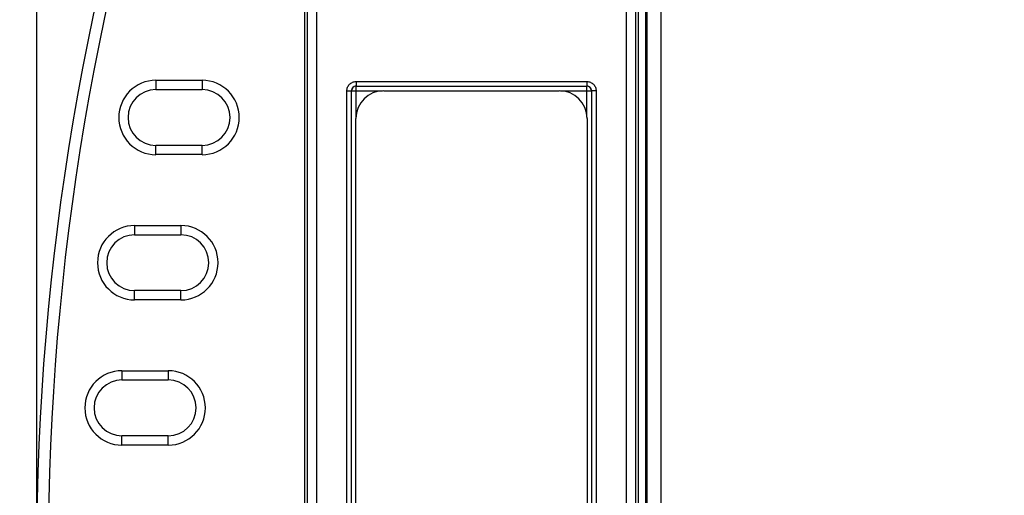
# Model space of a CAD drawing. Header units: inches. Extents: x 0 to 22, y 0 to 17.
# Tile 23 of 31: x 9.1 to 11.3, y 10.6 to 11.7. Entities that reach past the tile are written whole.
import ezdxf

# ---------------------------------------------------------------- set-up
doc = ezdxf.new("R2010")
doc.units = ezdxf.units.IN
doc.header["$LTSCALE"] = 1.21
doc.header["$MEASUREMENT"] = 0
doc.layers.get('0').update_dxf_attribs({"linetype": 'CONTINUOUS'})
doc.layers.add('02___PRT_ALL_AXES', color=7, linetype='CONTINUOUS')
doc.layers.add('DIMENSIONS', color=7, linetype='CONTINUOUS')
doc.styles.get("Standard").update_dxf_attribs({"font": 'txt', "width": 0.8})
doc.dimstyles.new('DIMSTYLE_1', dxfattribs={"dimtxt": 0.125, "dimasz": 0.18, "dimexe": 0.125, "dimexo": 0.0625, "dimgap": 0.0625, "dimtad": 0, "dimtih": 1, "dimtoh": 1, "dimdec": 3, "dimzin": 4, "dimdsep": 46, "dimtxsty": 'STANDARD', "dimblk": '_FILLED', "dimblk1": '_FILLED', "dimblk2": '_FILLED', "dimcen": 0.09, "dimadec": 0, "dimazin": 0, "dimtp": 0.001, "dimtm": 0.001, "dimtfac": 1, "dimtdec": 3, "dimtofl": 0, "dimtmove": 0, "dimatfit": 3, "dimldrblk": '_FILLED', "dimfxl": 1, "dimtolj": 1, "dimtzin": 4, "dimarcsym": 0})

# ---------------------------------------------------------------- blocks, each defined once
blk = doc.blocks.new('_FILLED')
at = {"color": 0, "linetype": 'BYBLOCK'}
blk.add_solid([(0, 0), (-1, 0.174), (-1, -0.174)], dxfattribs=at)
blk = doc.blocks.new('*D1')
at = {"layer": 'DIMENSIONS', "color": 2, "linetype": 'CONTINUOUS'}
for p, q in [((10.2142, 12.5264), (8.1764, 12.5264)), ((8.3014, 12.5264), (8.3014, 10.6269)), ((8.3014, 8.4774), (8.3014, 10.3769)), ((10.2142, 8.4774), (8.1764, 8.4774))]:
    blk.add_line(p, q, dxfattribs=at)
at = {"layer": 'DIMENSIONS', "color": 2, "linetype": 'CONTINUOUS', "xscale": 0.18, "yscale": 0.18, "zscale": 0.18}
for p, rotation in [((8.3014, 12.5264), 90), ((8.3014, 8.4774), 269.999997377)]:
    blk.add_blockref('_FILLED', p, dxfattribs=dict(at, rotation=rotation))
at = {"layer": 'DIMENSIONS', "color": 2, "linetype": 'CONTINUOUS', "insert": (8.3014, 10.5644), "char_height": 0.125, "width": 1.425, "attachment_point": 2, "line_spacing_factor": 0.9}
blk.add_mtext('4.049{\\Ftxt.shx;\\W1.000000;\\H0.125000; }[102.84]', dxfattribs=at)
blk = doc.blocks.new('*D5')
at = {"layer": 'DIMENSIONS', "color": 2, "linetype": 'CONTINUOUS'}
for p, q in [((9.1803, 10.5644), (9.1803, 14.4929)), ((14.717, 12.7719), (14.717, 14.4929)), ((9.1803, 14.3679), (11.0737, 14.3679)), ((14.717, 14.3679), (12.8237, 14.3679))]:
    blk.add_line(p, q, dxfattribs=at)
at = {"layer": 'DIMENSIONS', "color": 2, "linetype": 'CONTINUOUS', "xscale": 0.18, "yscale": 0.18, "zscale": 0.18, "rotation": 180}
blk.add_blockref('_FILLED', (9.1803, 14.3679), dxfattribs=at)
at = {"layer": 'DIMENSIONS', "color": 2, "linetype": 'CONTINUOUS', "xscale": 0.18, "yscale": 0.18, "zscale": 0.18}
blk.add_blockref('_FILLED', (14.717, 14.3679), dxfattribs=at)
at = {"layer": 'DIMENSIONS', "color": 2, "linetype": 'CONTINUOUS', "insert": (11.9487, 14.4304), "char_height": 0.125, "width": 1.625, "attachment_point": 2, "line_spacing_factor": 0.9}
blk.add_mtext('(5.537{\\Ftxt.shx;\\W1.000000;\\H0.125000; }[140.63])', dxfattribs=at)

msp = doc.modelspace()

# ---------------------------------------------------------------- linework, layer by layer
at = {"color": 7, "linetype": 'CONTINUOUS'}
for p, q in [((10.5305, 12.5564), (10.5305, 8.4474)), ((10.4989, 12.5124), (10.4989, 8.4914)), ((10.4989, 12.5118), (10.4989, 8.492)), ((10.5005, 12.5214), (10.5005, 8.4824)), ((10.498, 8.5664), (10.498, 12.4375)), ((9.7657, 12.0449), (9.7657, 8.9589)), ((9.7856, 12.0449), (9.7856, 8.9589)), ((10.4563, 8.9589), (10.4563, 12.0449)), ((10.4763, 8.9589), (10.4763, 12.0449)), ((9.7605, 9.1782), (9.7605, 11.8256)), ((10.4815, 11.8256), (10.4815, 9.1782)), ((9.4382, 11.5243), (9.4382, 11.5043)), ((9.4382, 11.5243), (9.5382, 11.5243)), ((9.4382, 11.5043), (9.5382, 11.5043)), ((9.5382, 11.5243), (9.5382, 11.5043)), ((9.8713, 11.5216), (9.8713, 11.5116)), ((9.8713, 11.5216), (10.3707, 11.5216)), ((9.8713, 11.4446), (9.8713, 11.5116)), ((9.8713, 11.5116), (9.8713, 11.5116)), ((9.8713, 11.5116), (10.3706, 11.5116)), ((9.8713, 11.5116), (10.3707, 11.5116)), ((10.3706, 11.4446), (10.3706, 11.5116)), ((10.3707, 11.5116), (10.3706, 11.5116)), ((10.3707, 11.5216), (10.3707, 11.5116)), ((9.8513, 9.5022), (9.8513, 11.5016)), ((9.8513, 11.5016), (9.8613, 11.5016)), ((9.8613, 9.5023), (9.8613, 11.5016)), ((9.8613, 11.5016), (9.8614, 11.5016)), ((9.8614, 9.5023), (9.8614, 11.5016)), ((9.8614, 11.5016), (9.9283, 11.5016)), ((10.3137, 11.5016), (10.3806, 11.5016)), ((10.3806, 11.5016), (10.3806, 9.5023)), ((10.3807, 11.5016), (10.3806, 11.5016)), ((10.3807, 11.5016), (10.3807, 9.5022)), ((10.3906, 11.5016), (10.3807, 11.5016)), ((10.3906, 11.5016), (10.3906, 9.5022)), ((9.4382, 11.3636), (9.4382, 11.3836)), ((9.5382, 11.3836), (9.4382, 11.3836)), ((9.5382, 11.3636), (9.5382, 11.3836)), ((9.5382, 11.3636), (9.4382, 11.3636)), ((9.3922, 11.2103), (9.3922, 11.1903)), ((9.3922, 11.2103), (9.4922, 11.2103)), ((9.4922, 11.2103), (9.4922, 11.1903)), ((9.3922, 11.1903), (9.4922, 11.1903)), ((9.3922, 11.0496), (9.3922, 11.0696)), ((9.4922, 11.0696), (9.3922, 11.0696)), ((9.4922, 11.0496), (9.4922, 11.0696)), ((9.4922, 11.0496), (9.3922, 11.0496)), ((9.3648, 10.8963), (9.3648, 10.8763)), ((9.3648, 10.8963), (9.4648, 10.8963)), ((9.4648, 10.8963), (9.4648, 10.8763)), ((9.3648, 10.8763), (9.4648, 10.8763)), ((9.3648, 10.7356), (9.3648, 10.7556)), ((9.4648, 10.7556), (9.3648, 10.7556)), ((9.4648, 10.7356), (9.4648, 10.7556)), ((9.4648, 10.7356), (9.3648, 10.7356))]:
    msp.add_line(p, q, dxfattribs=at)
for centre, radius, start, end in [((14.7757, 10.5019), 5.5954, 160.7415, 199.2585), ((14.7757, 10.5019), 5.5704, 160.7415, 199.2585), ((9.4382, 11.4439), 0.0804, 90, 270), ((9.4382, 11.4439), 0.0604, 90, 270), ((9.5382, 11.4439), 0.0804, 270, 90), ((9.5382, 11.4439), 0.0604, 270, 90), ((9.8713, 11.5016), 0.00998, 89.8812, 180.1047), ((9.8714, 11.5015), 0.01, 90.0826, 179.9158), ((10.3706, 11.5015), 0.01, 0.0826, 89.9158), ((10.3707, 11.5016), 0.00998, 359.8812, 90.1047), ((9.3922, 11.1299), 0.0804, 90, 270), ((9.4922, 11.1299), 0.0804, 270, 90), ((9.3922, 11.1299), 0.0604, 90, 270), ((9.4922, 11.1299), 0.0604, 270, 90), ((9.3648, 10.8159), 0.0804, 90, 270), ((9.4648, 10.8159), 0.0804, 270, 90), ((9.3648, 10.8159), 0.0604, 90, 270), ((9.4648, 10.8159), 0.0604, 270, 90)]:
    msp.add_arc(centre, radius, start, end, dxfattribs=at)
for points in [[(9.8513, 11.5016), (9.8513, 11.5029), (9.8516, 11.5055), (9.8527, 11.5093), (9.8546, 11.5128), (9.8571, 11.5158), (9.8601, 11.5183), (9.8636, 11.5202), (9.8674, 11.5213), (9.87, 11.5216), (9.8713, 11.5216)], [(10.3707, 11.5216), (10.372, 11.5216), (10.3746, 11.5213), (10.3784, 11.5202), (10.3818, 11.5183), (10.3849, 11.5158), (10.3874, 11.5128), (10.3893, 11.5093), (10.3904, 11.5055), (10.3906, 11.5029), (10.3906, 11.5016)]]:
    msp.add_open_spline(points, degree=3, knots=[0, 0, 0, 0, 0.124899, 0.250032, 0.375011, 0.499999, 0.624996, 0.749983, 0.875104, 1, 1, 1, 1], dxfattribs=at)
at = {"layer": '02___PRT_ALL_AXES', "color": 7, "linetype": 'CONTINUOUS'}
for p, q in [((9.931, 11.5019), (10.311, 11.5019)), ((9.871, 9.5619), (9.871, 11.4419)), ((10.371, 11.4419), (10.371, 9.5619))]:
    msp.add_line(p, q, dxfattribs=at)
for centre, start, end in [((9.931, 11.4419), 90, 180), ((10.311, 11.4419), 0, 90)]:
    msp.add_arc(centre, 0.06, start, end, dxfattribs=at)

# ---------------------------------------------------------------- dimensions: what is measured, and where the dimension line sits
at = {"layer": 'DIMENSIONS', "color": 2, "linetype": 'CONTINUOUS'}
dim = msp.add_linear_dim(base=(9.1803, 14.3679), p1=(14.717, 12.7094), p2=(9.1803, 10.5019), angle=180, text='(<>)', dimstyle='DIMSTYLE_1', dxfattribs=at)
dim.commit()
dim.dimension.update_dxf_attribs({"geometry": '*D5', "text_midpoint": (11.9487, 14.3679), "dimtype": 160})
dim = msp.add_linear_dim(base=(8.3014, 8.4774), p1=(10.2767, 12.5264), p2=(10.2767, 8.4774), angle=270, dimstyle='DIMSTYLE_1', dxfattribs=at)
dim.commit()
dim.dimension.update_dxf_attribs({"geometry": '*D1', "text_midpoint": (8.3014, 10.5019), "dimtype": 160})

doc.saveas('drawing.dxf')
